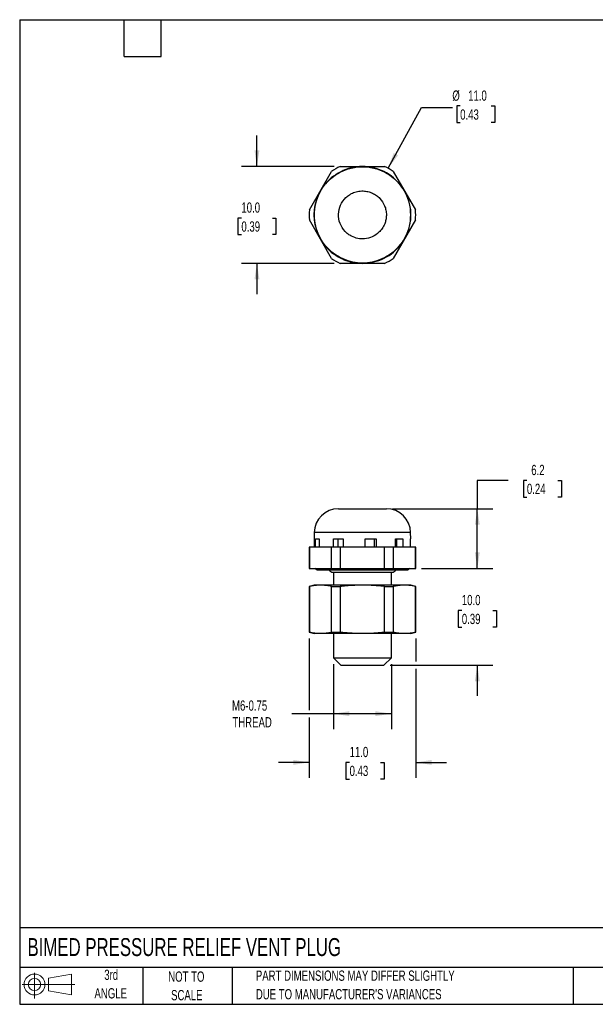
# Model space of a CAD drawing. Header units: millimetres. Extents: x 3 to 137, y 3 to 105.
# Tile 1 of 2: x 3 to 63, y 3 to 105. Entities that reach past the tile are written whole.
import ezdxf

# ---------------------------------------------------------------- set-up
doc = ezdxf.new("R2010")
doc.units = ezdxf.units.MM
doc.header["$LTSCALE"] = 0.5
doc.layers.add('DIMENSIONS', color=140, linetype='Continuous', lineweight=25)
doc.layers.add('TEXT', color=140, linetype='Continuous', lineweight=25)
doc.layers.add('SLD-DEFPOINTS', color=7, linetype='Continuous')
doc.styles.add('SLDTEXTSTYLE0', font='TXT', dxfattribs={"width": 0.7})
doc.dimstyles.new('SLDDIMSTYLE0', dxfattribs={"dimtxt": 1.079004, "dimasz": 1.651, "dimexe": 0, "dimexo": 0.0625, "dimgap": 0.269751, "dimtad": 0, "dimtih": 1, "dimtoh": 1, "dimrnd": 1e-09, "dimzin": 4, "dimdsep": 46, "dimtxsty": 'SLDTEXTSTYLE0', "dimsah": 1, "dimcen": 0.09, "dimadec": 0, "dimazin": 1, "dimtfac": 1, "dimtmove": 0, "dimatfit": 0, "dimfxl": 0, "dimfrac": 2, "dimtolj": 1, "dimtzin": 12, "dimarcsym": 0})
doc.dimstyles.new('SLDDIMSTYLE1', dxfattribs={"dimtxt": 1.079004, "dimasz": 1.651, "dimexe": 0, "dimexo": 0.0625, "dimgap": 0.269751, "dimtad": 0, "dimtih": 1, "dimtoh": 1, "dimrnd": 1e-09, "dimzin": 12, "dimdsep": 46, "dimtxsty": 'SLDTEXTSTYLE0', "dimsah": 1, "dimcen": 0.09, "dimadec": 0, "dimazin": 3, "dimtfac": 1, "dimtofl": 0, "dimtmove": 0, "dimatfit": 3, "dimfxl": 0, "dimfrac": 2, "dimtolj": 1, "dimtzin": 12, "dimarcsym": 0})
doc.dimstyles.new('SLDDIMSTYLE2', dxfattribs={"dimtxt": 1.079004, "dimasz": 1.651, "dimexe": 0, "dimexo": 0.0625, "dimgap": 0.269751, "dimtad": 0, "dimtih": 1, "dimtoh": 1, "dimrnd": 1e-09, "dimzin": 4, "dimdsep": 46, "dimtxsty": 'SLDTEXTSTYLE0', "dimsah": 1, "dimcen": 0, "dimadec": 0, "dimazin": 1, "dimtfac": 1, "dimtofl": 0, "dimtmove": 0, "dimatfit": 3, "dimfxl": 0, "dimfrac": 2, "dimtolj": 1, "dimtzin": 12, "dimarcsym": 0})

# ---------------------------------------------------------------- blocks, each defined once
blk = doc.blocks.new('Block11')
at = {"color": 7, "linetype": 'Continuous', "lineweight": 18}
for p, q in [((1.29, 2.66), (1.29, 0)), ((2.74, 2.08), (5.09, 2.52)), ((2.74, 0.8), (2.74, 2.08)), ((5.09, 2.52), (5.09, 0.37)), ((0, 1.44), (5.44, 1.44)), ((2.74, 0.8), (5.09, 0.37))]:
    blk.add_line(p, q, dxfattribs=at)
for radius in [1.08, 0.643]:
    blk.add_circle((1.29, 1.44), radius, dxfattribs=at)
blk = doc.blocks.new('Block12')
at = {"layer": 'SLD-DEFPOINTS'}
blk.add_blockref('Block11', (0, 0), dxfattribs=at)
blk = doc.blocks.new('_D')
at = {"layer": 'DIMENSIONS'}
for p, q in [((50.43, 48.16), (50.43, 51.34)), ((44.68, 48.16), (52.02, 48.16)), ((48.83, 43.82), (48.46, 43.82)), ((48.46, 43.82), (48.46, 42.1)), ((52.03, 43.82), (52.4, 43.82)), ((52.4, 43.82), (52.4, 42.1)), ((48.46, 42.1), (48.83, 42.1)), ((52.4, 42.1), (52.03, 42.1)), ((41.43, 38.16), (52.02, 38.16)), ((50.43, 38.16), (50.43, 34.99))]:
    blk.add_line(p, q, dxfattribs=at)
for points in [[(50.43, 48.16), (50.68, 49.81), (50.18, 49.81)], [(50.43, 38.16), (50.18, 36.51), (50.68, 36.51)]]:
    blk.add_solid(points, dxfattribs=at)
at = {"layer": 'DIMENSIONS', "char_height": 1.058, "attachment_point": 1, "style": 'SLDTEXTSTYLE0'}
for s, insert in [('10.0', (48.83, 45.42)), ('0.39', (48.83, 43.47))]:
    blk.add_mtext(s, dxfattribs=dict(at, insert=insert))
blk = doc.blocks.new('_D_1')
at = {"layer": 'DIMENSIONS'}
for p, q in [((53.6, 57.24), (50.43, 57.24)), ((50.43, 57.24), (50.43, 54.31)), ((55.55, 57.24), (55.19, 57.24)), ((55.19, 57.24), (55.19, 55.52)), ((58.76, 57.24), (59.12, 57.24)), ((59.12, 57.24), (59.12, 55.52)), ((55.19, 55.52), (55.55, 55.52)), ((59.12, 55.52), (58.76, 55.52)), ((41.67, 54.31), (52.02, 54.31)), ((50.43, 48.16), (50.43, 54.31)), ((44.68, 48.16), (52.02, 48.16))]:
    blk.add_line(p, q, dxfattribs=at)
for points in [[(50.43, 54.31), (50.18, 52.66), (50.68, 52.66)], [(50.43, 48.16), (50.68, 49.81), (50.18, 49.81)]]:
    blk.add_solid(points, dxfattribs=at)
at = {"layer": 'DIMENSIONS', "char_height": 1.058, "attachment_point": 1, "style": 'SLDTEXTSTYLE0'}
for s, insert in [('6.2', (56, 58.84)), ('0.24', (55.55, 56.89))]:
    blk.add_mtext(s, dxfattribs=dict(at, insert=insert))
blk = doc.blocks.new('_D_2')
at = {"layer": 'DIMENSIONS'}
for p, q in [((35.58, 38.29), (35.58, 31.57)), ((41.56, 38.29), (41.56, 31.57)), ((35.58, 33.16), (31.28, 33.16)), ((41.56, 33.16), (35.58, 33.16))]:
    blk.add_line(p, q, dxfattribs=at)
for points in [[(35.58, 33.16), (37.23, 32.91), (37.23, 33.42)], [(41.56, 33.16), (39.91, 33.42), (39.91, 32.91)]]:
    blk.add_solid(points, dxfattribs=at)
at = {"layer": 'DIMENSIONS', "char_height": 1.058, "attachment_point": 1, "style": 'SLDTEXTSTYLE0'}
for s, insert in [('M6-0.75', (25.1, 34.53)), ('THREAD', (25.14, 32.81))]:
    blk.add_mtext(s, dxfattribs=dict(at, insert=insert))
blk = doc.blocks.new('_D_3')
at = {"layer": 'DIMENSIONS'}
for p, q in [((33.07, 40.93), (33.07, 33.54)), ((44.07, 40.93), (44.07, 38.54)), ((44.07, 37.78), (44.07, 26.55)), ((33.07, 32.78), (33.07, 26.55)), ((33.07, 28.14), (29.89, 28.14)), ((37.24, 28.14), (36.87, 28.14)), ((36.87, 28.14), (36.87, 26.42)), ((40.44, 28.14), (40.81, 28.14)), ((40.81, 28.14), (40.81, 26.42)), ((44.07, 28.14), (47.24, 28.14)), ((36.87, 26.42), (37.24, 26.42)), ((40.81, 26.42), (40.44, 26.42))]:
    blk.add_line(p, q, dxfattribs=at)
for points in [[(33.07, 28.14), (31.42, 28.39), (31.42, 27.88)], [(44.07, 28.14), (45.72, 27.88), (45.72, 28.39)]]:
    blk.add_solid(points, dxfattribs=at)
at = {"layer": 'DIMENSIONS', "char_height": 1.058, "attachment_point": 1, "style": 'SLDTEXTSTYLE0'}
for s, insert in [('11.0', (37.24, 29.74)), ('0.43', (37.24, 27.79))]:
    blk.add_mtext(s, dxfattribs=dict(at, insert=insert))
blk = doc.blocks.new('_D_6')
at = {"layer": 'DIMENSIONS'}
for p, q in [((27.67, 89.63), (27.67, 92.81)), ((35.64, 89.63), (26.08, 89.63)), ((26.07, 84.31), (25.71, 84.31)), ((25.71, 84.31), (25.71, 82.6)), ((29.28, 84.31), (29.64, 84.31)), ((29.64, 84.31), (29.64, 82.6)), ((25.71, 82.6), (26.07, 82.6)), ((29.64, 82.6), (29.28, 82.6)), ((35.64, 79.63), (26.08, 79.63)), ((27.67, 79.63), (27.67, 76.46))]:
    blk.add_line(p, q, dxfattribs=at)
for points in [[(27.67, 89.63), (27.93, 91.28), (27.42, 91.28)], [(27.67, 79.63), (27.42, 77.98), (27.93, 77.98)]]:
    blk.add_solid(points, dxfattribs=at)
at = {"layer": 'DIMENSIONS', "char_height": 1.058, "attachment_point": 1, "style": 'SLDTEXTSTYLE0'}
for s, insert in [('10.0', (26.07, 85.92)), ('0.39', (26.07, 83.96))]:
    blk.add_mtext(s, dxfattribs=dict(at, insert=insert))
blk = doc.blocks.new('_D_7')
at = {"layer": 'DIMENSIONS'}
for p, q in [((41.22, 89.45), (44.67, 95.72)), ((44.67, 95.72), (47.85, 95.72)), ((48.66, 95.87), (48.3, 95.87)), ((48.3, 95.87), (48.3, 94.15)), ((51.87, 95.87), (52.23, 95.87)), ((52.23, 95.87), (52.23, 94.15)), ((48.3, 94.15), (48.66, 94.15)), ((52.23, 94.15), (51.87, 94.15))]:
    blk.add_line(p, q, dxfattribs=at)
blk.add_solid([(41.22, 89.45), (42.24, 90.77), (41.8, 91.02)], dxfattribs=at)
at = {"layer": 'DIMENSIONS', "char_height": 1.058, "attachment_point": 1, "style": 'SLDTEXTSTYLE0'}
for s, insert in [('%%c', (47.85, 97.47)), ('11.0', (49.48, 97.47)), ('0.43', (48.66, 95.52))]:
    blk.add_mtext(s, dxfattribs=dict(at, insert=insert))

msp = doc.modelspace()

# ---------------------------------------------------------------- linework, layer by layer
for p, q in [((36.276, 89.631), (40.858, 89.631)), ((38.858, 89.606), (38.859, 89.621)), ((39.999, 89.42), (39.995, 89.406)), ((33.091, 85.147), (35.383, 89.115)), ((35.592, 88.629), (35.583, 88.641)), ((36.586, 89.22), (36.592, 89.206)), ((41.752, 89.115), (44.043, 85.147)), ((41.988, 88.255), (41.998, 88.266)), ((42.742, 87.379), (42.73, 87.371)), ((34.1, 86.873), (34.113, 86.866)), ((33.718, 85.782), (33.704, 85.785)), ((43.517, 85.208), (43.532, 85.21)), ((35.383, 80.147), (33.091, 84.115)), ((33.704, 83.477), (33.718, 83.48)), ((44.043, 84.115), (41.752, 80.147)), ((43.532, 84.052), (43.517, 84.054)), ((34.113, 82.396), (34.1, 82.389)), ((42.73, 81.891), (42.742, 81.883)), ((35.583, 80.621), (35.592, 80.633)), ((41.998, 80.996), (41.988, 81.007)), ((40.858, 79.631), (36.276, 79.631)), ((36.592, 80.056), (36.586, 80.042)), ((38.859, 79.641), (38.858, 79.656)), ((39.995, 79.857), (39.999, 79.842)), ((33.595, 51.856), (33.569, 50.362)), ((43.539, 51.856), (33.595, 51.856)), ((43.55, 51.212), (43.539, 51.856)), ((33.704, 50.362), (33.718, 51.212)), ((33.718, 51.212), (34.113, 51.212)), ((34.113, 51.212), (34.1, 50.362)), ((35.583, 50.362), (35.592, 51.212)), ((35.592, 51.212), (36.592, 51.212)), ((36.053, 50.362), (36.053, 51.212)), ((36.592, 51.212), (36.586, 50.362)), ((38.859, 50.362), (38.858, 51.212)), ((38.858, 51.212), (39.995, 51.212)), ((39.774, 51.212), (39.774, 50.362)), ((39.995, 51.212), (39.999, 50.362)), ((41.988, 51.212), (42.73, 51.212)), ((41.998, 50.362), (41.988, 51.212)), ((42.086, 51.212), (42.086, 50.362)), ((42.73, 51.212), (42.742, 50.362)), ((43.517, 51.212), (43.55, 51.212)), ((43.532, 50.362), (43.517, 51.212)), ((33.067, 50.362), (33.067, 48.162)), ((33.091, 50.362), (33.067, 50.362)), ((33.091, 50.362), (33.091, 48.162)), ((35.383, 50.362), (33.091, 50.362)), ((35.383, 48.162), (35.383, 50.362)), ((36.276, 50.362), (35.383, 50.362)), ((36.276, 50.362), (36.276, 48.162)), ((40.858, 50.362), (36.276, 50.362)), ((40.858, 48.162), (40.858, 50.362)), ((41.752, 50.362), (40.858, 50.362)), ((41.752, 50.362), (41.752, 48.162)), ((44.043, 50.362), (41.752, 50.362)), ((44.043, 48.162), (44.043, 50.362)), ((44.067, 50.362), (44.043, 50.362)), ((44.067, 48.162), (44.067, 50.362)), ((33.067, 48.162), (33.091, 48.162)), ((33.091, 48.162), (35.383, 48.162)), ((33.978, 48.014), (43.156, 48.014)), ((35.383, 48.162), (36.276, 48.162)), ((35.542, 47.762), (41.593, 47.762)), ((35.578, 47.762), (35.578, 46.426)), ((36.276, 48.162), (40.858, 48.162)), ((40.858, 48.162), (41.752, 48.162)), ((41.556, 46.426), (41.556, 47.762)), ((41.752, 48.162), (44.043, 48.162)), ((44.043, 48.162), (44.067, 48.162)), ((33.567, 46.426), (33.067, 46.293)), ((33.067, 46.293), (33.067, 41.56)), ((33.067, 46.293), (33.091, 46.293)), ((33.091, 46.293), (33.091, 41.56)), ((35.383, 46.293), (36.276, 46.293)), ((35.383, 41.56), (35.383, 46.293)), ((36.276, 46.293), (36.276, 41.56)), ((40.858, 41.56), (40.858, 46.293)), ((40.858, 46.293), (41.752, 46.293)), ((41.752, 46.293), (41.752, 41.56)), ((44.067, 46.293), (43.567, 46.426)), ((44.043, 41.56), (44.043, 46.293)), ((44.067, 46.293), (44.043, 46.293)), ((44.067, 41.56), (44.067, 46.293)), ((33.067, 41.56), (33.567, 41.426)), ((33.067, 41.56), (33.091, 41.56)), ((35.383, 41.56), (36.276, 41.56)), ((35.578, 41.426), (35.578, 38.926)), ((40.858, 41.56), (41.752, 41.56)), ((41.556, 38.926), (41.556, 41.426)), ((43.567, 41.426), (44.067, 41.56)), ((44.043, 41.56), (44.067, 41.56)), ((35.578, 38.926), (36.342, 38.162)), ((35.578, 38.926), (41.556, 38.926)), ((40.793, 38.162), (41.556, 38.926)), ((36.342, 38.162), (40.793, 38.162))]:
    msp.add_line(p, q)
msp.add_circle((38.567, 84.631), 4.972)
for centre, radius, start, end in [((38.567, 84.631), 5.5, 114.61998, 125.38002), ((38.567, 84.631), 4.998, 86.65, 113.35), ((38.567, 84.631), 4.983, 73.35, 86.65), ((38.567, 84.631), 4.998, 46.65, 73.35), ((38.567, 84.631), 5.5, 54.61998, 65.38002), ((38.567, 84.631), 4.998, 126.65, 153.35), ((38.567, 84.631), 4.983, 113.35, 126.65), ((38.567, 84.631), 4.983, 33.35, 46.65), ((38.567, 84.631), 4.998, 6.65, 33.35), ((38.567, 84.631), 4.983, 153.35, 166.65), ((38.567, 84.631), 4.998, 166.65, 193.35), ((38.567, 84.631), 5.5, 174.61998, 185.38002), ((38.567, 84.631), 4.983, 353.35, 6.65), ((38.567, 84.631), 5.5, 354.61998, 5.38002), ((38.567, 84.631), 4.983, 193.35, 206.65), ((38.567, 84.631), 4.998, 326.65, 353.35), ((38.567, 84.631), 4.998, 206.65, 233.35), ((38.567, 84.631), 4.983, 313.35, 326.65), ((38.567, 84.631), 4.983, 233.35, 246.65), ((38.567, 84.631), 4.998, 286.65, 313.35), ((38.567, 84.631), 5.5, 234.61998, 245.38002), ((38.567, 84.631), 4.998, 246.65, 273.35), ((38.567, 84.631), 4.983, 273.35, 286.65), ((38.567, 84.631), 5.5, 294.61998, 305.38002), ((36.094, 51.812), 2.5, 90, 179), ((41.04, 51.812), 2.5, 1, 90), ((33.978, 48.414), 0.4, 219.02556, 270), ((35.542, 48.262), 0.5, 209.75329, 270), ((41.593, 48.262), 0.5, 270, 330.24671), ((43.156, 48.414), 0.4, 270, 320.97444)]:
    msp.add_arc(centre, radius, start, end)
for points, knots in [([(40.365, 86.328), (40.258, 86.442), (40.024, 86.647), (39.609, 86.891), (39.142, 87.055), (38.71, 87.11), (38.349, 87.1), (38.065, 87.058), (37.79, 86.984), (37.504, 86.871), (37.188, 86.696), (36.724, 86.332), (36.252, 85.669), (36.031, 84.704), (36.196, 83.728), (36.625, 83.045), (37.079, 82.641), (37.517, 82.369), (38.092, 82.171), (38.833, 82.133), (39.6, 82.333), (40.14, 82.695), (40.451, 83.023), (40.614, 83.234), (40.753, 83.466), (40.891, 83.762), (41.002, 84.128), (41.037, 84.44), (41.042, 84.769), (41.008, 85.117), (40.826, 85.715), (40.57, 86.111), (40.365, 86.328)], [0, 0, 0, 0, 0.0300497, 0.0600993, 0.0926364, 0.125208, 0.1438989, 0.1624077, 0.1807269, 0.1990446, 0.2217204, 0.2505214, 0.3128228, 0.3751269, 0.4374309, 0.4997323, 0.5271866, 0.5546411, 0.5990618, 0.6434858, 0.6965978, 0.7497056, 0.7668728, 0.7840413, 0.8012018, 0.8192523, 0.847133, 0.8750128, 0.8796108, 0.9109324, 0.9422538, 1, 1, 1, 1]), ([(36.098, 54.312), (36.099, 54.312), (36.101, 54.312), (36.155, 54.312), (36.249, 54.312), (36.385, 54.312), (36.557, 54.312), (36.745, 54.312), (36.934, 54.312), (37.116, 54.312), (37.313, 54.312), (37.527, 54.312), (37.757, 54.312), (37.999, 54.312), (38.247, 54.312), (38.525, 54.312), (38.828, 54.312), (39.149, 54.312), (39.456, 54.312), (39.749, 54.312), (40.021, 54.312), (40.266, 54.312), (40.468, 54.312), (40.654, 54.312), (40.797, 54.312), (40.907, 54.312), (40.96, 54.312), (40.987, 54.312), (41, 54.312), (41.01, 54.312), (41.019, 54.312), (41.026, 54.312), (41.032, 54.312), (41.036, 54.312), (41.038, 54.312), (41.039, 54.312), (41.039, 54.312), (41.039, 54.312)], [0, 0, 0, 0, 0.0325, 0.0741604, 0.1158205, 0.1574799, 0.1991386, 0.2407963, 0.2707685, 0.3007404, 0.3307125, 0.3615145, 0.3939069, 0.4263001, 0.4586942, 0.4910892, 0.5340091, 0.5753693, 0.6167296, 0.6580891, 0.6994468, 0.7408017, 0.7807425, 0.8131629, 0.8612209, 0.8934038, 0.9258707, 0.9339909, 0.9421112, 0.9502314, 0.9583514, 0.9664713, 0.9745909, 0.9827102, 0.9908292, 0.9917142, 1, 1, 1, 1]), ([(34.237, 46.426), (34.176, 46.426), (34.053, 46.424), (33.866, 46.413), (33.677, 46.394), (33.484, 46.368), (33.289, 46.335), (33.157, 46.307), (33.091, 46.293)], [0, 0, 0, 0, 0.1597084, 0.3221211, 0.4872996, 0.6553023, 0.8261848, 1, 1, 1, 1]), ([(35.383, 46.293), (35.303, 46.309), (35.146, 46.343), (34.913, 46.38), (34.684, 46.407), (34.459, 46.423), (34.31, 46.425), (34.237, 46.426)], [0, 0, 0, 0, 0.2082249, 0.4122416, 0.612143, 0.8080276, 1, 1, 1, 1]), ([(38.567, 46.426), (37.694, 46.426), (36.823, 46.426), (35.311, 46.426), (34.673, 46.426), (34.237, 46.426)], [0, 0, 0, 0, 0.5, 0.5, 1, 1, 1, 1]), ([(38.567, 46.426), (38.445, 46.426), (38.198, 46.424), (37.825, 46.413), (37.446, 46.394), (37.062, 46.368), (36.67, 46.335), (36.408, 46.307), (36.276, 46.293)], [0, 0, 0, 0, 0.1597084, 0.3221211, 0.4872996, 0.6553023, 0.8261848, 1, 1, 1, 1]), ([(40.858, 46.293), (40.7, 46.309), (40.386, 46.343), (39.919, 46.38), (39.461, 46.407), (39.011, 46.423), (38.714, 46.425), (38.567, 46.426)], [0, 0, 0, 0, 0.2082249, 0.4122416, 0.612143, 0.8080276, 1, 1, 1, 1]), ([(42.897, 46.426), (42.461, 46.426), (41.823, 46.426), (40.311, 46.426), (39.44, 46.426), (38.567, 46.426)], [0, 0, 0, 0, 0.5, 0.5, 1, 1, 1, 1]), ([(42.897, 46.426), (42.836, 46.426), (42.713, 46.424), (42.526, 46.413), (42.337, 46.394), (42.144, 46.368), (41.949, 46.335), (41.818, 46.307), (41.752, 46.293)], [0, 0, 0, 0, 0.1597084, 0.3221211, 0.4872996, 0.6553023, 0.8261848, 1, 1, 1, 1]), ([(44.043, 46.293), (43.964, 46.309), (43.807, 46.343), (43.573, 46.38), (43.344, 46.407), (43.119, 46.423), (42.971, 46.425), (42.897, 46.426)], [0, 0, 0, 0, 0.2082249, 0.4122416, 0.612143, 0.8080276, 1, 1, 1, 1]), ([(34.237, 41.426), (34.172, 41.427), (34.042, 41.429), (33.847, 41.441), (33.624, 41.464), (33.372, 41.501), (33.185, 41.541), (33.091, 41.56)], [0, 0, 0, 0, 0.1697061, 0.3390601, 0.510094, 0.7527989, 1, 1, 1, 1]), ([(34.237, 41.426), (34.202, 41.426), (34.132, 41.426), (34.037, 41.426), (33.951, 41.426), (33.872, 41.426), (33.803, 41.426), (33.72, 41.426), (33.64, 41.426), (33.578, 41.426), (33.571, 41.426), (33.567, 41.426)], [0, 0, 0, 0, 0.0821162, 0.1639409, 0.2456248, 0.3273194, 0.4091762, 0.4913458, 0.6610352, 0.8301379, 1, 1, 1, 1]), ([(35.383, 41.56), (35.32, 41.547), (35.195, 41.52), (35.008, 41.488), (34.786, 41.457), (34.53, 41.432), (34.334, 41.428), (34.237, 41.426)], [0, 0, 0, 0, 0.1654839, 0.3283845, 0.4899151, 0.7456856, 1, 1, 1, 1]), ([(38.567, 41.426), (38.495, 41.426), (38.352, 41.426), (38.138, 41.426), (37.926, 41.426), (37.714, 41.426), (37.504, 41.426), (37.149, 41.426), (36.658, 41.426), (36.06, 41.426), (35.505, 41.426), (35.064, 41.426), (34.723, 41.426), (34.46, 41.426), (34.312, 41.426), (34.237, 41.426)], [0, 0, 0, 0, 0.041069, 0.0819922, 0.1228449, 0.1637031, 0.2046423, 0.245738, 0.3728342, 0.5000277, 0.627124, 0.7543175, 0.8362914, 0.9179833, 1, 1, 1, 1]), ([(38.567, 41.426), (38.437, 41.427), (38.178, 41.429), (37.787, 41.441), (37.342, 41.464), (36.837, 41.501), (36.464, 41.541), (36.276, 41.56)], [0, 0, 0, 0, 0.16970711, 0.33906105, 0.51009398, 0.75280002, 1, 1, 1, 1]), ([(40.858, 41.56), (40.732, 41.547), (40.482, 41.52), (40.109, 41.488), (39.666, 41.457), (39.152, 41.432), (38.762, 41.428), (38.567, 41.426)], [0, 0, 0, 0, 0.1654832, 0.3283839, 0.4899151, 0.7456849, 1, 1, 1, 1]), ([(42.897, 41.426), (42.861, 41.426), (42.788, 41.426), (42.668, 41.426), (42.542, 41.426), (42.409, 41.426), (42.268, 41.426), (42.016, 41.426), (41.629, 41.426), (41.075, 41.426), (40.476, 41.426), (39.918, 41.426), (39.421, 41.426), (38.996, 41.426), (38.71, 41.426), (38.567, 41.426)], [0, 0, 0, 0, 0.04106898, 0.08199216, 0.12284492, 0.16370305, 0.20464231, 0.24573798, 0.3728342, 0.50002775, 0.62712397, 0.75431753, 0.83629141, 0.91798335, 1, 1, 1, 1]), ([(42.897, 41.426), (42.832, 41.427), (42.702, 41.429), (42.507, 41.441), (42.285, 41.464), (42.032, 41.501), (41.846, 41.541), (41.752, 41.56)], [0, 0, 0, 0, 0.169707, 0.3390609, 0.510094, 0.7527999, 1, 1, 1, 1]), ([(44.043, 41.56), (43.98, 41.547), (43.855, 41.52), (43.668, 41.488), (43.447, 41.457), (43.189, 41.432), (42.994, 41.428), (42.897, 41.426)], [0, 0, 0, 0, 0.1654835, 0.3283842, 0.4899151, 0.7456852, 1, 1, 1, 1]), ([(43.567, 41.426), (43.566, 41.426), (43.564, 41.426), (43.549, 41.426), (43.525, 41.426), (43.49, 41.426), (43.446, 41.426), (43.376, 41.426), (43.266, 41.426), (43.103, 41.426), (42.966, 41.426), (42.897, 41.426)], [0, 0, 0, 0, 0.0850216, 0.1697287, 0.254289, 0.338871, 0.4236431, 0.5087723, 0.6726743, 0.8360125, 1, 1, 1, 1])]:
    msp.add_open_spline(points, degree=3, knots=knots)
for points in [[(34.237, 46.426), (33.801, 46.426), (33.567, 46.426), (33.567, 46.426)], [(43.567, 46.426), (43.567, 46.426), (43.334, 46.426), (42.897, 46.426)]]:
    msp.add_open_spline(points, degree=3)
at = {"layer": 'TEXT'}
for p, q in [((3.175, 104.775), (136.525, 104.775)), ((3.175, 104.775), (3.175, 3.175)), ((13.97, 100.965), (13.97, 104.775)), ((17.78, 100.965), (17.78, 104.775)), ((13.97, 100.965), (17.78, 100.965)), ((136.525, 11.063), (3.175, 11.063)), ((136.525, 6.985), (3.175, 6.985)), ((15.875, 6.985), (15.875, 3.175)), ((25.106, 6.985), (25.106, 3.175)), ((60.323, 6.985), (60.323, 3.175)), ((3.175, 3.175), (136.525, 3.175))]:
    msp.add_line(p, q, dxfattribs=at)

# ---------------------------------------------------------------- block references
at = {"layer": 'SLD-DEFPOINTS'}
msp.add_blockref('Block12', (3.419, 3.777), dxfattribs=at)

# ---------------------------------------------------------------- texts
at = {"layer": 'TEXT', "style": 'SLDTEXTSTYLE0'}
for s, insert, char_height, attachment_point in [('BIMED PRESSURE RELIEF VENT PLUG', (3.983, 10.007), 1.85208, 1), ('3rd', (12.623, 6.75), 1.0583, 2), ('NOT TO', (20.384, 6.563), 1.0583, 2), ('PART DIMENSIONS MAY DIFFER SLIGHTLY', (27.56, 6.66), 1.05833, 1), ('ANGLE', (12.575, 4.839), 1.0583, 2), ('SCALE', (20.432, 4.652), 1.0583, 2), ("DUE TO MANUFACTURER'S VARIANCES", (27.56, 4.749), 1.05833, 1)]:
    msp.add_mtext(s, dxfattribs=dict(at, insert=insert, char_height=char_height, attachment_point=attachment_point))

# ---------------------------------------------------------------- dimensions: what is measured, and where the dimension line sits
at = {"layer": 'DIMENSIONS'}
dim = msp.add_diameter_dim_2p(p1=(35.913, 79.814), p2=(41.221, 89.448), dimstyle='SLDDIMSTYLE2', dxfattribs=at)
dim.commit()
dim.dimension.update_dxf_attribs({"geometry": '_D_7', "text_midpoint": (50.268, 95.717), "dimtype": 163})
for base, p1, p2, angle, dimstyle, picture, middle in [((27.672, 79.631), (36.276, 89.631), (36.276, 79.631), 90, 'SLDDIMSTYLE0', '_D_6', (27.672, 84.312)), ((50.43, 54.312), (44.043, 48.162), (41.04, 54.312), 270, 'SLDDIMSTYLE1', '_D_1', (50.43, 57.239)), ((50.43, 38.162), (44.043, 48.162), (40.793, 38.162), 90, 'SLDDIMSTYLE0', '_D', (50.43, 43.818))]:
    dim = msp.add_linear_dim(base=base, p1=p1, p2=p2, angle=angle, dimstyle=dimstyle, dxfattribs=at)
    dim.commit()
    dim.dimension.update_dxf_attribs({"geometry": picture, "text_midpoint": middle, "dimtype": 160})
dim = msp.add_linear_dim(base=(33.067, 28.137), p1=(44.067, 41.56), p2=(33.067, 41.56), dimstyle='SLDDIMSTYLE0', dxfattribs=at)
dim.commit()
dim.dimension.update_dxf_attribs({"geometry": '_D_3', "text_midpoint": (38.84, 28.137), "dimtype": 160})
dim = msp.add_linear_dim(base=(35.578, 33.162), p1=(41.556, 38.926), p2=(35.578, 38.926), angle=0, text='M6-0.75\\PTHREAD', dimstyle='SLDDIMSTYLE1', dxfattribs=at)
dim.commit()
dim.dimension.update_dxf_attribs({"geometry": '_D_2', "text_midpoint": (28.067, 33.162), "dimtype": 160})

doc.saveas('drawing.dxf')
